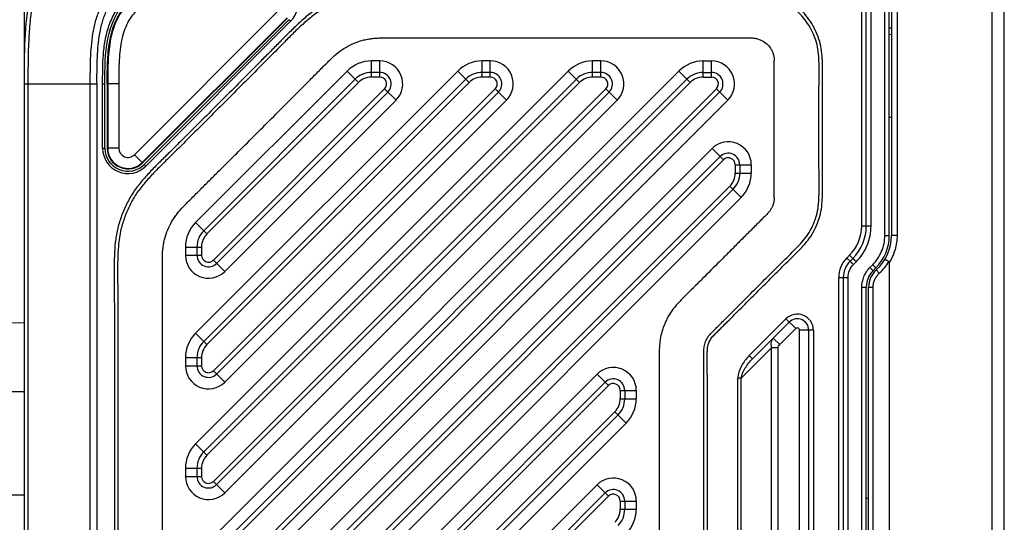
# Model space of a CAD drawing. Header units: millimetres. Extents: x 16 to 357, y 137 to 375.
# Tile 5 of 15: x 164 to 206, y 198 to 220. Entities that reach past the tile are written whole.
import ezdxf

# ---------------------------------------------------------------- set-up
doc = ezdxf.new("R2010")
doc.units = ezdxf.units.MM
doc.header["$LTSCALE"] = 16.335
doc.header["$PDMODE"] = 3
doc.header["$PDSIZE"] = 8
doc.layers.get('0').update_dxf_attribs({"linetype": 'CONTINUOUS'})
doc.layers.get('Defpoints').update_dxf_attribs({"linetype": 'CONTINUOUS'})
doc.layers.add('00_COMPONENTS', color=7, linetype='CONTINUOUS')
doc.layers.add('51__DRAFT_DIMS', color=7, linetype='CONTINUOUS')
doc.styles.get("Standard").update_dxf_attribs({"font": 'simfang.ttf'})
doc.dimstyles.new('DIMSTYLE_2', dxfattribs={"dimtxt": 3, "dimasz": 3, "dimexe": 2.5, "dimexo": 0.5, "dimgap": 0.75, "dimtad": 1, "dimdsep": 46, "dimtxsty": 'Standard', "dimblk": '_FILLED', "dimblk1": '_FILLED', "dimblk2": '_FILLED', "dimcen": 0.09, "dimclrt": 3, "dimazin": 2, "dimtp": 0.3, "dimtm": 0.3, "dimtfac": 1, "dimtofl": 0, "dimtmove": 0, "dimatfit": 3, "dimldrblk": '_FILLED', "dimfxl": 0, "dimtolj": 1, "dimarcsym": 0})

# ---------------------------------------------------------------- blocks, each defined once
blk = doc.blocks.new('_FILLED')
at = {"color": 0, "linetype": 'ByBlock'}
blk.add_solid([(0, 0), (-1, 0.167), (-1, -0.167)], dxfattribs=at)
blk = doc.blocks.new('*D42')
at = {"layer": '51__DRAFT_DIMS', "color": 0, "lineweight": -2}
for p, q in [((163.782, 218.017), (163.782, 233.141)), ((206.382, 222.606), (206.382, 233.141)), ((166.782, 230.641), (203.382, 230.641))]:
    blk.add_line(p, q, dxfattribs=at)
at = {"layer": 'Defpoints', "color": 0}
for p in [(206.382, 230.641), (206.382, 222.106), (163.782, 217.517)]:
    blk.add_point(p, dxfattribs=at)
at = {"layer": '51__DRAFT_DIMS', "color": 0, "linetype": 'ByBlock', "lineweight": -2, "xscale": 3, "yscale": 3, "zscale": 3, "rotation": 180}
blk.add_blockref('_FILLED', (163.782, 230.641), dxfattribs=at)
at = {"layer": '51__DRAFT_DIMS', "color": 0, "linetype": 'ByBlock', "lineweight": -2, "xscale": 3, "yscale": 3, "zscale": 3}
blk.add_blockref('_FILLED', (206.382, 230.641), dxfattribs=at)
at = {"layer": '51__DRAFT_DIMS', "color": 3, "insert": (185.015, 235.391), "char_height": 3, "attachment_point": 2, "line_spacing_factor": 0.9}
blk.add_mtext('\\A1;42.6', dxfattribs=at)
blk = doc.blocks.new('*D43')
at = {"layer": '51__DRAFT_DIMS', "color": 0, "lineweight": -2}
for p, q in [((162.082, 204.654), (162.082, 241.726)), ((206.382, 222.606), (206.382, 241.726)), ((165.082, 239.226), (203.382, 239.226))]:
    blk.add_line(p, q, dxfattribs=at)
at = {"layer": 'Defpoints', "color": 0}
for p in [(206.382, 239.226), (206.382, 222.106), (162.082, 204.154)]:
    blk.add_point(p, dxfattribs=at)
at = {"layer": '51__DRAFT_DIMS', "color": 0, "linetype": 'ByBlock', "lineweight": -2, "xscale": 3, "yscale": 3, "zscale": 3, "rotation": 180}
blk.add_blockref('_FILLED', (162.082, 239.226), dxfattribs=at)
at = {"layer": '51__DRAFT_DIMS', "color": 0, "linetype": 'ByBlock', "lineweight": -2, "xscale": 3, "yscale": 3, "zscale": 3}
blk.add_blockref('_FILLED', (206.382, 239.226), dxfattribs=at)
at = {"layer": '51__DRAFT_DIMS', "color": 3, "insert": (184.136, 243.976), "char_height": 3, "attachment_point": 2, "line_spacing_factor": 0.9}
blk.add_mtext('\\A1;44.3', dxfattribs=at)

msp = doc.modelspace()

# ---------------------------------------------------------------- linework, layer by layer
at = {"layer": '00_COMPONENTS', "color": 4}
for p, q in [((200.182, 211.345), (200.182, 225.517)), ((200.588, 211.345), (200.588, 225.404)), ((201.188, 210.931), (201.188, 225.496)), ((201.722, 222.455), (201.722, 210.931)), ((175.353, 220.239), (169.06, 213.945)), ((175.353, 220.239), (175.283, 220.31)), ((201.382, 219.685), (201.482, 219.671)), ((185.382, 219.517), (186.204, 219.517)), ((178.87, 217.817), (178.87, 218.517)), ((179.228, 218.517), (178.87, 218.517)), ((179.228, 217.817), (179.228, 218.517)), ((183.678, 217.817), (183.678, 218.517)), ((184.036, 218.517), (183.678, 218.517)), ((184.036, 217.817), (184.036, 218.517)), ((188.486, 217.817), (188.486, 218.517)), ((188.845, 218.517), (188.486, 218.517)), ((188.845, 217.817), (188.845, 218.517)), ((193.294, 217.817), (193.294, 218.517)), ((193.294, 218.517), (193.653, 218.517)), ((193.653, 217.817), (193.653, 218.517)), ((177.809, 218.078), (171.222, 211.489)), ((182.617, 218.078), (171.222, 206.681)), ((187.425, 218.078), (171.222, 201.872)), ((171.222, 197.064), (192.233, 218.078)), ((178.304, 217.583), (177.809, 218.078)), ((183.112, 217.583), (182.617, 218.078)), ((187.92, 217.583), (187.425, 218.078)), ((192.728, 217.583), (192.233, 218.078)), ((163.782, 217.517), (166.937, 217.517)), ((163.948, 184.778), (163.948, 217.517)), ((166.645, 185.895), (166.645, 217.517)), ((166.937, 185.895), (166.937, 217.517)), ((167.182, 214.722), (167.182, 217.517)), ((167.182, 217.517), (167.282, 217.517)), ((167.882, 217.517), (167.382, 217.517)), ((178.304, 217.583), (171.717, 210.995)), ((183.112, 217.583), (171.717, 206.186)), ((187.92, 217.583), (171.717, 201.377)), ((171.717, 196.569), (192.728, 217.583)), ((179.228, 217.817), (178.87, 217.817)), ((184.036, 217.817), (183.678, 217.817)), ((188.845, 217.817), (188.486, 217.817)), ((193.294, 217.817), (193.653, 217.817)), ((171.995, 209.858), (179.441, 217.305)), ((171.995, 205.05), (184.249, 217.305)), ((171.995, 200.241), (189.057, 217.305)), ((193.865, 217.305), (171.995, 195.432)), ((179.936, 216.81), (179.441, 217.305)), ((184.744, 216.81), (184.249, 217.305)), ((189.552, 216.81), (189.057, 217.305)), ((194.36, 216.81), (193.865, 217.305)), ((172.49, 209.363), (179.936, 216.81)), ((172.49, 204.555), (184.744, 216.81)), ((172.49, 199.746), (189.552, 216.81)), ((194.36, 216.81), (172.49, 194.937)), ((167.182, 214.722), (167.282, 214.722)), ((167.882, 214.724), (167.382, 214.724)), ((171.222, 192.255), (193.675, 214.711)), ((194.17, 214.216), (193.675, 214.711)), ((168.565, 214.441), (168.919, 214.088)), ((171.717, 191.76), (194.17, 214.216)), ((169.06, 213.945), (168.99, 214.015)), ((194.682, 214.004), (194.682, 213.645)), ((194.682, 214.004), (195.382, 214.004)), ((194.682, 213.645), (195.382, 213.645)), ((195.382, 214.004), (195.382, 213.645)), ((194.448, 213.08), (171.995, 190.624)), ((194.943, 212.585), (194.448, 213.08)), ((194.943, 212.585), (172.49, 190.129)), ((171.717, 210.995), (171.222, 211.489)), ((200.182, 211.345), (200.588, 211.345)), ((201.188, 210.931), (201.382, 210.931)), ((201.722, 210.931), (201.482, 210.931)), ((170.782, 210.429), (170.782, 210.07)), ((170.782, 210.429), (171.482, 210.429)), ((171.482, 210.429), (171.482, 210.07)), ((170.782, 210.07), (171.482, 210.07)), ((172.49, 209.363), (171.995, 209.858)), ((199.655, 210.073), (199.534, 209.951)), ((199.534, 209.951), (199.675, 209.81)), ((199.797, 209.931), (199.655, 210.073)), ((199.822, 209.668), (199.943, 209.79)), ((200.539, 209.537), (200.66, 209.658)), ((199.182, 184.931), (199.182, 209.103)), ((199.182, 209.103), (199.588, 209.103)), ((199.588, 184.931), (199.588, 209.103)), ((200.188, 185.345), (200.188, 208.689)), ((200.188, 208.689), (200.382, 208.689)), ((200.482, 208.689), (200.682, 208.689)), ((200.682, 185.345), (200.682, 208.689)), ((196.887, 207.305), (195.295, 205.712)), ((197.312, 206.881), (196.887, 207.305)), ((196.619, 206.188), (197.312, 206.881)), ((197.482, 187.224), (197.482, 206.81)), ((198.082, 206.81), (197.482, 206.81)), ((198.082, 206.81), (198.082, 187.224)), ((171.717, 206.186), (171.222, 206.681)), ((196.336, 206.47), (196.619, 206.188)), ((194.941, 204.722), (196.265, 206.046)), ((196.265, 187.988), (196.265, 206.046)), ((196.548, 206.046), (196.265, 206.046)), ((196.548, 187.988), (196.548, 206.046)), ((170.782, 205.62), (170.782, 205.262)), ((170.782, 205.62), (171.482, 205.62)), ((171.482, 205.62), (171.482, 205.262)), ((195.295, 205.712), (195.436, 205.57)), ((170.782, 205.262), (171.482, 205.262)), ((172.49, 204.555), (171.995, 205.05)), ((171.222, 187.447), (188.675, 204.902)), ((189.17, 204.407), (188.675, 204.902)), ((194.8, 189.312), (194.8, 204.722)), ((194.941, 204.722), (194.8, 204.722)), ((194.941, 189.312), (194.941, 204.722)), ((171.717, 186.952), (189.17, 204.407)), ((189.682, 204.195), (189.682, 203.836)), ((189.682, 204.195), (190.382, 204.195)), ((190.382, 204.195), (190.382, 203.836)), ((162.082, 204.154), (163.782, 204.154)), ((189.682, 203.836), (190.382, 203.836)), ((189.448, 203.271), (171.995, 185.815)), ((189.943, 202.776), (189.448, 203.271)), ((189.943, 202.776), (172.49, 185.32)), ((171.717, 201.377), (171.222, 201.872)), ((170.782, 200.812), (170.782, 200.453)), ((170.782, 200.812), (171.482, 200.812)), ((171.482, 200.812), (171.482, 200.453)), ((170.782, 200.453), (171.482, 200.453)), ((172.49, 199.746), (171.995, 200.241)), ((172.952, 184.368), (188.675, 200.093)), ((189.17, 199.598), (188.675, 200.093)), ((162.082, 199.654), (163.782, 199.654)), ((173.447, 183.873), (189.17, 199.598)), ((189.682, 199.386), (189.682, 199.028)), ((189.682, 199.386), (190.382, 199.386)), ((190.382, 199.386), (190.382, 199.028)), ((189.682, 199.028), (190.382, 199.028))]:
    msp.add_line(p, q, dxfattribs=at)
at = {"layer": '00_COMPONENTS', "color": 7}
for p, q in [((200.382, 211.345), (200.382, 225.312)), ((201.382, 210.931), (201.382, 225.296)), ((201.482, 225.253), (201.482, 210.931)), ((206.382, 170.067), (206.382, 223.967)), ((205.843, 222.26), (205.843, 171.774)), ((168.565, 214.441), (174.859, 220.735)), ((168.904, 214.103), (175.198, 220.396)), ((168.919, 214.088), (175.213, 220.381)), ((175.283, 220.31), (168.99, 214.015)), ((201.482, 219.947), (201.382, 219.947)), ((179.228, 218.017), (178.87, 218.017)), ((184.036, 218.017), (183.678, 218.017)), ((188.845, 218.017), (188.486, 218.017)), ((193.294, 218.017), (193.653, 218.017)), ((163.782, 182.855), (163.782, 217.517)), ((167.282, 214.722), (167.282, 217.517)), ((167.382, 217.517), (167.382, 214.724)), ((167.403, 217.517), (167.404, 214.724)), ((167.882, 217.517), (167.882, 214.724)), ((178.163, 217.724), (171.575, 211.136)), ((182.971, 217.724), (171.575, 206.327)), ((187.779, 217.724), (171.575, 201.519)), ((171.575, 196.71), (192.587, 217.724)), ((172.136, 209.717), (179.582, 217.163)), ((172.136, 204.908), (184.39, 217.163)), ((172.136, 200.1), (189.198, 217.163)), ((194.006, 217.163), (172.136, 195.291)), ((201.482, 216.061), (201.382, 216.061)), ((171.575, 191.902), (194.029, 214.357)), ((194.882, 214.004), (194.882, 213.645)), ((194.59, 212.938), (172.136, 190.482)), ((171.282, 210.429), (171.282, 210.07)), ((199.797, 209.931), (199.675, 209.81)), ((199.982, 210.148), (199.982, 210.146)), ((201.382, 209.757), (201.382, 184.276)), ((200.675, 209.396), (200.797, 209.517)), ((200.814, 209.438), (200.948, 209.287)), ((199.382, 209.103), (199.382, 184.931)), ((200.382, 185.345), (200.382, 208.689)), ((200.482, 185.345), (200.482, 208.689)), ((163.782, 207.128), (162.523, 207.095)), ((197.029, 207.163), (195.436, 205.57)), ((197.882, 187.224), (197.882, 206.81)), ((171.282, 205.62), (171.282, 205.262)), ((171.575, 187.093), (189.029, 204.548)), ((189.882, 204.195), (189.882, 203.836)), ((189.59, 203.129), (172.136, 185.674)), ((171.282, 200.812), (171.282, 200.453)), ((173.305, 184.015), (189.029, 199.74)), ((200.382, 199.517), (200.482, 199.517)), ((189.882, 199.386), (189.882, 199.028))]:
    msp.add_line(p, q, dxfattribs=at)
at = {"layer": '00_COMPONENTS', "color": 4}
for centre, radius, start, end in [((174.576, 221.017), 1.1, 315.0071, 90), ((178.87, 217.017), 1.5, 90, 135.0028), ((179.228, 217.517), 1, 315.0028, 90), ((183.678, 217.017), 1.5, 90, 135.0028), ((184.036, 217.517), 1, 315.0028, 90), ((188.486, 217.017), 1.5, 90, 135.0028), ((188.845, 217.517), 1, 315.0028, 90), ((193.294, 217.017), 1.5, 90, 135.0028), ((193.653, 217.517), 1, 315.0028, 90), ((178.87, 217.017), 0.8, 90, 135.0028), ((179.228, 217.517), 0.3, 315.0028, 90), ((183.678, 217.017), 0.8, 90, 135.0028), ((184.036, 217.517), 0.3, 315.0028, 90), ((188.486, 217.017), 0.8, 90, 135.0028), ((188.845, 217.517), 0.3, 315.0028, 90), ((193.294, 217.017), 0.8, 90, 135.0028), ((193.653, 217.517), 0.3, 315.0028, 90), ((194.382, 214.004), 1, 0, 135.0028), ((168.282, 214.722), 1.1, 180, 315.0071), ((194.382, 214.004), 0.3, 0, 135.0028), ((193.882, 213.645), 0.8, 315.0028, 0), ((193.882, 213.645), 1.5, 315.0028, 0), ((172.282, 210.429), 1.5, 135.0028, 180), ((198.382, 211.345), 1.8, 315, 0), ((172.282, 210.429), 0.8, 135.0028, 180), ((171.782, 210.07), 1, 180, 315.0028), ((171.782, 210.07), 0.3, 180, 315.0028), ((200.382, 209.103), 1.2, 135, 180), ((197.382, 206.81), 0.7, 360, 135), ((197.382, 206.81), 0.1, 359.9857, 135.0227), ((172.282, 205.62), 1.5, 135.0028, 180), ((172.282, 205.62), 0.8, 135.0028, 180), ((171.782, 205.262), 1, 180, 315.0028), ((171.782, 205.262), 0.3, 180, 315.0028), ((189.382, 204.195), 1, 0, 135.0028), ((189.382, 204.195), 0.3, 0, 135.0028), ((188.882, 203.836), 0.8, 315.0028, 0), ((188.882, 203.836), 1.5, 315.0028, 0), ((172.282, 200.812), 1.5, 135.0028, 180), ((172.282, 200.812), 0.8, 135.0028, 180), ((171.782, 200.453), 1, 180, 315.0028), ((171.782, 200.453), 0.3, 180, 315.0028), ((189.382, 199.386), 1, 0, 135.0028), ((189.382, 199.386), 0.3, 0, 135.0028), ((188.882, 199.028), 0.8, 315.0028, 0), ((188.882, 199.028), 1.5, 315.0028, 0)]:
    msp.add_arc(centre, radius, start, end, dxfattribs=at)
at = {"layer": '00_COMPONENTS', "color": 7}
for centre, radius, start, end in [((178.87, 217.017), 1, 90, 135.0028), ((179.228, 217.517), 0.5, 315.0028, 90), ((183.678, 217.017), 1, 90, 135.0028), ((184.036, 217.517), 0.5, 315.0028, 90), ((188.486, 217.017), 1, 90, 135.0028), ((188.845, 217.517), 0.5, 315.0028, 90), ((193.294, 217.017), 1, 90, 135.0028), ((193.653, 217.517), 0.5, 315.0028, 90), ((168.282, 214.722), 1, 180, 315.0071), ((168.283, 214.724), 0.9, 180.0071, 315), ((168.283, 214.724), 0.879, 180.0071, 315), ((168.283, 214.724), 0.4, 180.0071, 315), ((194.382, 214.004), 0.5, 0, 135.0028), ((193.882, 213.645), 1, 315.0028, 0), ((172.282, 210.429), 1, 135.0028, 180), ((198.382, 211.345), 2, 315, 0), ((199.382, 210.931), 2, 315, 0), ((199.482, 210.931), 2, 311.7268, 0), ((171.782, 210.07), 0.5, 180, 315.0028), ((200.382, 209.103), 1, 135, 180), ((201.382, 208.689), 1, 135, 180), ((201.482, 208.689), 1, 131.7268, 180), ((197.382, 206.81), 0.5, 0, 135), ((172.282, 205.62), 1, 135.0028, 180), ((171.782, 205.262), 0.5, 180, 315.0028), ((189.382, 204.195), 0.5, 0, 135.0028), ((188.882, 203.836), 1, 315.0028, 0), ((172.282, 200.812), 1, 135.0028, 180), ((171.782, 200.453), 0.5, 180, 315.0028), ((189.382, 199.386), 0.5, 0, 135.0028), ((188.882, 199.028), 1, 315.0028, 0)]:
    msp.add_arc(centre, radius, start, end, dxfattribs=at)
msp.add_open_spline([(163.782, 217.517), (163.782, 218.823), (163.808, 221.422), (165.078, 224.222), (167.878, 225.491), (170.476, 225.517), (171.782, 225.517)], degree=3, dxfattribs=at)
at = {"layer": '00_COMPONENTS', "color": 4}
for points, knots in [([(163.948, 217.517), (163.948, 218.073), (163.951, 218.907), (164.013, 220.018), (164.105, 220.847), (164.27, 221.666), (164.532, 222.46), (164.915, 223.205), (165.437, 223.862), (166.095, 224.385), (166.84, 224.767), (167.633, 225.03), (168.452, 225.194), (169.282, 225.287), (170.392, 225.348), (171.227, 225.351), (171.782, 225.351)], [0, 0, 0, 0, 0.125035, 0.187557, 0.250078, 0.312591, 0.375092, 0.437565, 0.500001, 0.562438, 0.62491, 0.687409, 0.749924, 0.812444, 0.874964, 1, 1, 1, 1]), ([(166.645, 217.517), (166.644, 217.88), (166.648, 218.607), (166.714, 219.516), (166.863, 220.229), (167.039, 220.747), (167.294, 221.233), (167.638, 221.661), (168.067, 222.005), (168.552, 222.26), (169.07, 222.436), (169.784, 222.585), (170.692, 222.652), (171.419, 222.655), (171.782, 222.655)], [0, 0, 0, 0, 0.12495, 0.249887, 0.312411, 0.374949, 0.437479, 0.5, 0.56252, 0.625051, 0.687589, 0.750113, 0.87505, 1, 1, 1, 1]), ([(166.937, 217.517), (166.932, 217.861), (166.942, 218.549), (166.997, 219.41), (167.129, 220.088), (167.288, 220.581), (167.523, 221.045), (167.845, 221.454), (168.255, 221.777), (168.718, 222.011), (169.212, 222.17), (169.889, 222.302), (170.75, 222.357), (171.438, 222.368), (171.782, 222.363)], [0, 0, 0, 0, 0.124947, 0.249884, 0.312404, 0.374946, 0.437478, 0.5, 0.562522, 0.625054, 0.687596, 0.750116, 0.875053, 1, 1, 1, 1]), ([(167.182, 217.517), (167.182, 217.737), (167.182, 218.176), (167.209, 218.834), (167.293, 219.489), (167.438, 220.021), (167.609, 220.426), (167.768, 220.715), (167.96, 220.985), (168.185, 221.226), (168.442, 221.436), (168.814, 221.669), (169.324, 221.883), (169.967, 222.034), (170.623, 222.101), (171.282, 222.119), (171.94, 222.116), (172.599, 222.117), (173.478, 222.117), (174.136, 222.117), (174.576, 222.117)], [0, 0, 0, 0, 0.062504, 0.125003, 0.187487, 0.24995, 0.281212, 0.312486, 0.34377, 0.375046, 0.406329, 0.437595, 0.500036, 0.562497, 0.624982, 0.687481, 0.749985, 0.812489, 0.874993, 1, 1, 1, 1]), ([(185.382, 221.607), (185.004, 221.607), (184.248, 221.607), (183.114, 221.605), (182.169, 221.605), (181.413, 221.606), (180.846, 221.607), (180.279, 221.612), (179.712, 221.616), (179.145, 221.608), (178.673, 221.572), (178.299, 221.516), (177.929, 221.437), (177.568, 221.32), (177.218, 221.177), (176.875, 221.018), (176.465, 220.781), (176.016, 220.433), (175.595, 220.053), (175.192, 219.653), (174.794, 219.25), (174.395, 218.847), (173.862, 218.31), (173.196, 217.64), (172.394, 216.838), (171.592, 216.037), (170.922, 215.37), (170.386, 214.837), (170.05, 214.504), (169.781, 214.238), (169.513, 213.972), (169.248, 213.702), (168.994, 213.422), (168.749, 213.135), (168.523, 212.83), (168.33, 212.505), (168.158, 212.168), (167.975, 211.731), (167.811, 211.187), (167.724, 210.625), (167.689, 210.059), (167.682, 209.492), (167.687, 208.925), (167.689, 208.358), (167.691, 207.791), (167.693, 207.035), (167.694, 206.09), (167.694, 204.955), (167.694, 203.821), (167.693, 202.687), (167.692, 201.175), (167.692, 199.285), (167.692, 197.773), (167.692, 197.017)], [0, 0, 0, 0, 0.03125, 0.0625, 0.09375, 0.109375, 0.125, 0.140624, 0.15625, 0.171875, 0.187501, 0.195316, 0.203129, 0.218752, 0.226567, 0.234382, 0.250004, 0.265627, 0.281252, 0.296877, 0.312502, 0.328127, 0.343752, 0.375002, 0.406252, 0.437502, 0.468751, 0.484376, 0.500001, 0.507814, 0.515627, 0.531251, 0.539064, 0.546879, 0.562501, 0.570315, 0.57813, 0.593756, 0.609379, 0.625001, 0.640626, 0.656251, 0.671876, 0.687501, 0.703126, 0.718751, 0.750001, 0.781251, 0.812501, 0.84375, 0.875, 0.9375, 1, 1, 1, 1]), ([(185.382, 221.459), (185.005, 221.459), (184.251, 221.459), (183.119, 221.457), (182.176, 221.457), (181.421, 221.458), (180.855, 221.46), (180.289, 221.462), (179.725, 221.469), (179.163, 221.459), (178.607, 221.419), (178.058, 221.324), (177.53, 221.151), (177.021, 220.931), (176.539, 220.653), (176.1, 220.31), (175.685, 219.934), (175.286, 219.537), (174.757, 219.001), (174.092, 218.332), (173.294, 217.529), (172.494, 216.728), (171.693, 215.928), (170.891, 215.13), (170.222, 214.465), (169.685, 213.937), (169.292, 213.535), (168.92, 213.118), (168.588, 212.67), (168.323, 212.181), (168.111, 211.669), (167.951, 211.136), (167.87, 210.585), (167.836, 210.027), (167.83, 209.465), (167.835, 208.901), (167.837, 208.335), (167.839, 207.769), (167.841, 207.014), (167.842, 206.071), (167.843, 204.939), (167.842, 203.807), (167.841, 202.676), (167.84, 201.167), (167.84, 199.28), (167.84, 197.771), (167.841, 197.017)], [0, 0, 0, 0, 0.031385, 0.062772, 0.094164, 0.109861, 0.125561, 0.141262, 0.156934, 0.172504, 0.187987, 0.20333, 0.218693, 0.234103, 0.249435, 0.264833, 0.280363, 0.295971, 0.311662, 0.343054, 0.374446, 0.405837, 0.437229, 0.46862, 0.500012, 0.515678, 0.531286, 0.546798, 0.562169, 0.577515, 0.592928, 0.608275, 0.62364, 0.639148, 0.654737, 0.67042, 0.686117, 0.701813, 0.71751, 0.748901, 0.780291, 0.811679, 0.843066, 0.874452, 0.937226, 1, 1, 1, 1]), ([(193.472, 197.017), (193.472, 197.579), (193.472, 198.422), (193.472, 199.547), (193.472, 200.39), (193.472, 201.233), (193.473, 202.076), (193.473, 202.779), (193.473, 203.341), (193.472, 203.763), (193.472, 204.184), (193.472, 204.606), (193.471, 204.957), (193.471, 205.238), (193.471, 205.449), (193.47, 205.66), (193.47, 205.835), (193.473, 205.972), (193.481, 206.073), (193.504, 206.171), (193.533, 206.266), (193.576, 206.356), (193.627, 206.442), (193.688, 206.522), (193.759, 206.596), (193.832, 206.67), (193.931, 206.769), (194.055, 206.893), (194.205, 207.042), (194.404, 207.24), (194.653, 207.489), (194.951, 207.787), (195.348, 208.184), (195.845, 208.681), (196.342, 209.178), (196.74, 209.575), (197.039, 209.872), (197.341, 210.167), (197.636, 210.472), (197.913, 210.798), (198.137, 211.164), (198.305, 211.559), (198.423, 211.973), (198.467, 212.399), (198.481, 212.823), (198.476, 213.246), (198.475, 213.668), (198.473, 214.089), (198.472, 214.651), (198.471, 215.354), (198.471, 216.197), (198.474, 217.04), (198.475, 217.743), (198.481, 218.306), (198.466, 218.731), (198.418, 219.157), (198.298, 219.569), (198.124, 219.962), (197.899, 220.328), (197.624, 220.658), (197.202, 221.043), (196.827, 221.263), (196.563, 221.372)], [0, 0, 0, 0, 0.062386, 0.093579, 0.124772, 0.155965, 0.187158, 0.218351, 0.233948, 0.249545, 0.265142, 0.280739, 0.296336, 0.304134, 0.311933, 0.31973, 0.327503, 0.331344, 0.335018, 0.338716, 0.342409, 0.34607, 0.349798, 0.353436, 0.357239, 0.361113, 0.365003, 0.372798, 0.380598, 0.388397, 0.403995, 0.419592, 0.435189, 0.466382, 0.497572, 0.513169, 0.528759, 0.544358, 0.560054, 0.575827, 0.591699, 0.607511, 0.623376, 0.639178, 0.654884, 0.670502, 0.686097, 0.701692, 0.717287, 0.748477, 0.779667, 0.810857, 0.842047, 0.85767, 0.873378, 0.889191, 0.905048, 0.920873, 0.93671, 0.952547, 0.968389, 1, 1, 1, 1]), ([(193.324, 197.017), (193.324, 197.579), (193.324, 198.422), (193.324, 199.547), (193.324, 200.39), (193.324, 201.233), (193.324, 202.076), (193.324, 202.919), (193.324, 203.622), (193.324, 204.184), (193.324, 204.606), (193.323, 204.957), (193.323, 205.238), (193.323, 205.449), (193.322, 205.66), (193.323, 205.876), (193.326, 206.061), (193.36, 206.21), (193.395, 206.321), (193.445, 206.425), (193.504, 206.526), (193.574, 206.617), (193.651, 206.697), (193.726, 206.774), (193.826, 206.874), (193.951, 206.998), (194.1, 207.147), (194.299, 207.345), (194.548, 207.593), (194.846, 207.891), (195.243, 208.289), (195.74, 208.786), (196.237, 209.283), (196.635, 209.68), (196.935, 209.977), (197.235, 210.27), (197.525, 210.569), (197.791, 210.883), (198.005, 211.233), (198.165, 211.608), (198.278, 212.002), (198.32, 212.412), (198.333, 212.826), (198.328, 213.246), (198.327, 213.667), (198.325, 214.089), (198.324, 214.651), (198.323, 215.354), (198.323, 216.197), (198.325, 216.9), (198.326, 217.462), (198.328, 217.883), (198.331, 218.302), (198.319, 218.717), (198.273, 219.126), (198.158, 219.519), (197.992, 219.892), (197.778, 220.241), (197.517, 220.555), (197.115, 220.921), (196.758, 221.132), (196.507, 221.234)], [0, 0, 0, 0, 0.062793, 0.094189, 0.125586, 0.156982, 0.188378, 0.219773, 0.251168, 0.266865, 0.282562, 0.298259, 0.30611, 0.313956, 0.321808, 0.329708, 0.338077, 0.342374, 0.34668, 0.35104, 0.355287, 0.359683, 0.363793, 0.367768, 0.371712, 0.379565, 0.387412, 0.39526, 0.410955, 0.426651, 0.442348, 0.473745, 0.505148, 0.520844, 0.536556, 0.552248, 0.567738, 0.583057, 0.598138, 0.613371, 0.628467, 0.643716, 0.659185, 0.674841, 0.690542, 0.706244, 0.721945, 0.753347, 0.784749, 0.816151, 0.831858, 0.847553, 0.863193, 0.878661, 0.893886, 0.909004, 0.924203, 0.939374, 0.954543, 0.969725, 1, 1, 1, 1]), ([(169.782, 197.017), (169.782, 197.738), (169.782, 199.179), (169.782, 200.98), (169.782, 202.419), (169.783, 203.497), (169.783, 204.576), (169.784, 205.657), (169.783, 206.56), (169.782, 207.284), (169.782, 207.83), (169.78, 208.377), (169.779, 208.926), (169.777, 209.465), (169.777, 209.96), (169.794, 210.336), (169.835, 210.604), (169.896, 210.865), (170.003, 211.186), (170.156, 211.489), (170.298, 211.715), (170.459, 211.934), (170.715, 212.213), (171.066, 212.565), (171.449, 212.945), (171.838, 213.332), (172.225, 213.718), (172.611, 214.102), (173.122, 214.612), (173.759, 215.248), (174.523, 216.013), (175.289, 216.781), (175.93, 217.425), (176.445, 217.942), (176.764, 218.265), (177.013, 218.51), (177.229, 218.719), (177.491, 218.947), (177.834, 219.162), (178.14, 219.303), (178.397, 219.39), (178.591, 219.442), (178.786, 219.48), (178.984, 219.504), (179.196, 219.516), (179.522, 219.523), (179.963, 219.521), (180.51, 219.518), (181.059, 219.517), (181.605, 219.516), (182.327, 219.516), (183.227, 219.516), (184.305, 219.517), (185.023, 219.517), (185.382, 219.517)], [0, 0, 0, 0, 0.065533, 0.130982, 0.163661, 0.196311, 0.228975, 0.261703, 0.294545, 0.311024, 0.327551, 0.344132, 0.360772, 0.377455, 0.393064, 0.405756, 0.411627, 0.417699, 0.430023, 0.442348, 0.448408, 0.454272, 0.467033, 0.482743, 0.499457, 0.516089, 0.532632, 0.549105, 0.565522, 0.598258, 0.630968, 0.663784, 0.696835, 0.71349, 0.730156, 0.738067, 0.745238, 0.757482, 0.769551, 0.781866, 0.788033, 0.794187, 0.800137, 0.80602, 0.812304, 0.819416, 0.835648, 0.852435, 0.869078, 0.885602, 0.902033, 0.934713, 0.967321, 1, 1, 1, 1]), ([(186.204, 219.517), (186.62, 219.517), (187.451, 219.517), (188.697, 219.517), (189.941, 219.517), (190.976, 219.517), (191.804, 219.517), (192.426, 219.517), (193.051, 219.517), (193.574, 219.517), (193.995, 219.517), (194.312, 219.518), (194.631, 219.518), (194.898, 219.518), (195.108, 219.519), (195.254, 219.519), (195.375, 219.518), (195.47, 219.514), (195.546, 219.505), (195.644, 219.483), (195.718, 219.461), (195.766, 219.441)], [0, 0, 0, 0, 0.130362, 0.260595, 0.390549, 0.520143, 0.584959, 0.649941, 0.715202, 0.780858, 0.81387, 0.847024, 0.880334, 0.913814, 0.930569, 0.946342, 0.959384, 0.968694, 0.975966, 0.983428, 1, 1, 1, 1]), ([(195.766, 219.441), (195.856, 219.403), (196.027, 219.301), (196.192, 219.117), (196.291, 218.947), (196.334, 218.831), (196.358, 218.737), (196.378, 218.641), (196.381, 218.568), (196.382, 218.517)], [0, 0, 0, 0, 0.248777, 0.498896, 0.623002, 0.750438, 0.813339, 0.869608, 1, 1, 1, 1]), ([(196.382, 212.588), (196.38, 213.082), (196.373, 214.07), (196.368, 215.552), (196.373, 217.035), (196.38, 218.023), (196.382, 218.517)], [0, 0, 0, 0, 0.25, 0.5, 0.75, 1, 1, 1, 1]), ([(196.382, 212.588), (196.381, 212.54), (196.379, 212.472), (196.362, 212.383), (196.34, 212.297), (196.304, 212.188), (196.24, 212.071), (196.179, 211.978), (196.115, 211.907), (196.017, 211.806), (195.868, 211.657), (195.675, 211.465), (195.476, 211.267), (195.213, 211.004), (194.886, 210.678), (194.497, 210.288), (193.983, 209.773), (193.472, 209.263), (192.965, 208.759), (192.648, 208.445), (192.375, 208.176), (192.186, 207.974), (192.021, 207.779), (191.894, 207.612), (191.783, 207.437), (191.688, 207.255), (191.606, 207.068), (191.533, 206.877), (191.473, 206.681), (191.43, 206.477), (191.404, 206.27), (191.384, 206.018), (191.375, 205.745), (191.378, 205.453), (191.379, 205.096), (191.381, 204.651), (191.383, 204.114), (191.383, 203.573), (191.384, 203.03), (191.384, 202.302), (191.383, 201.389), (191.382, 200.294), (191.382, 199.2), (191.382, 198.108), (191.382, 197.381), (191.382, 197.017)], [0, 0, 0, 0, 0.008229, 0.011678, 0.015532, 0.023431, 0.031329, 0.038405, 0.0424, 0.047793, 0.06249, 0.078594, 0.094644, 0.110634, 0.142433, 0.173995, 0.205322, 0.267273, 0.297892, 0.328272, 0.343897, 0.363754, 0.375639, 0.387817, 0.399642, 0.411298, 0.422986, 0.43467, 0.446328, 0.4582, 0.470387, 0.482181, 0.501677, 0.517196, 0.532362, 0.562894, 0.593659, 0.624621, 0.655741, 0.686984, 0.749684, 0.812425, 0.875043, 0.937558, 1, 1, 1, 1]), ([(199.943, 209.79), (200.146, 209.992), (200.474, 210.481), (200.588, 211.059), (200.588, 211.345)], [0, 0, 0, 0, 0.499954, 1, 1, 1, 1]), ([(200.66, 209.658), (200.826, 209.824), (201.094, 210.224), (201.188, 210.697), (201.188, 210.931)], [0, 0, 0, 0, 0.499938, 1, 1, 1, 1]), ([(201.722, 210.931), (201.722, 210.725), (201.663, 210.312), (201.492, 209.931), (201.382, 209.757)], [0, 0, 0, 0, 0.500669, 1, 1, 1, 1]), ([(199.675, 209.81), (199.676, 209.81), (199.677, 209.809), (199.679, 209.807), (199.683, 209.804), (199.688, 209.799), (199.694, 209.794), (199.705, 209.783), (199.721, 209.768), (199.743, 209.747), (199.768, 209.722), (199.794, 209.696), (199.813, 209.678), (199.822, 209.668)], [0, 0, 0, 0, 0.005238, 0.019936, 0.043987, 0.077145, 0.119148, 0.169711, 0.294361, 0.44607, 0.619473, 0.807074, 1, 1, 1, 1]), ([(199.797, 209.931), (199.797, 209.931), (199.798, 209.93), (199.8, 209.929), (199.804, 209.925), (199.809, 209.921), (199.815, 209.915), (199.826, 209.905), (199.842, 209.889), (199.864, 209.868), (199.889, 209.844), (199.916, 209.817), (199.934, 209.799), (199.943, 209.79)], [0, 0, 0, 0, 0.005238, 0.019936, 0.043987, 0.077145, 0.119148, 0.169711, 0.294361, 0.44607, 0.619473, 0.807074, 1, 1, 1, 1]), ([(200.948, 209.287), (201.031, 209.361), (201.182, 209.523), (201.311, 209.703), (201.368, 209.798)], [0, 0, 0, 0, 0.499992, 1, 1, 1, 1]), ([(199.588, 209.103), (199.588, 209.207), (199.629, 209.417), (199.748, 209.595), (199.822, 209.668)], [0, 0, 0, 0, 0.500108, 1, 1, 1, 1]), ([(200.188, 208.689), (200.188, 208.845), (200.25, 209.16), (200.429, 209.427), (200.539, 209.537)], [0, 0, 0, 0, 0.499981, 1, 1, 1, 1]), ([(200.539, 209.537), (200.548, 209.528), (200.566, 209.51), (200.592, 209.484), (200.615, 209.46), (200.635, 209.439), (200.65, 209.424), (200.66, 209.414), (200.665, 209.408), (200.67, 209.403), (200.673, 209.399), (200.674, 209.397), (200.676, 209.396), (200.675, 209.396)], [0, 0, 0, 0, 0.194921, 0.383326, 0.556698, 0.707865, 0.831742, 0.881917, 0.923569, 0.956429, 0.980251, 0.994804, 1, 1, 1, 1]), ([(200.66, 209.658), (200.67, 209.649), (200.687, 209.632), (200.713, 209.606), (200.736, 209.582), (200.757, 209.561), (200.772, 209.545), (200.781, 209.535), (200.787, 209.529), (200.791, 209.524), (200.794, 209.521), (200.796, 209.519), (200.797, 209.517), (200.797, 209.517)], [0, 0, 0, 0, 0.194921, 0.383326, 0.556698, 0.707865, 0.831742, 0.881917, 0.923569, 0.956429, 0.980251, 0.994804, 1, 1, 1, 1]), ([(200.682, 208.689), (200.682, 208.745), (200.694, 208.857), (200.748, 209.018), (200.832, 209.165), (200.907, 209.25), (200.948, 209.287)], [0, 0, 0, 0, 0.249967, 0.499821, 0.750157, 1, 1, 1, 1]), ([(196.336, 206.47), (196.314, 206.448), (196.274, 206.395), (196.238, 206.295), (196.23, 206.175), (196.25, 206.09), (196.265, 206.046)], [0, 0, 0, 0, 0.210045, 0.434404, 0.689797, 1, 1, 1, 1]), ([(196.548, 206.046), (196.548, 206.073), (196.565, 206.126), (196.6, 206.168), (196.619, 206.188)], [0, 0, 0, 0, 0.495004, 1, 1, 1, 1]), ([(195.295, 205.712), (195.162, 205.579), (194.986, 205.351), (194.834, 205.005), (194.801, 204.816), (194.8, 204.722)], [0, 0, 0, 0, 0.499598, 0.750293, 1, 1, 1, 1]), ([(194.941, 204.722), (194.951, 204.801), (194.998, 204.959), (195.155, 205.252), (195.316, 205.451), (195.436, 205.57)], [0, 0, 0, 0, 0.23906, 0.489365, 1, 1, 1, 1])]:
    msp.add_open_spline(points, degree=3, knots=knots, dxfattribs=at)
at = {"layer": '00_COMPONENTS', "color": 7}
for points, knots in [([(167.282, 217.517), (167.282, 218.174), (167.28, 219.521), (168.041, 221.258), (169.781, 222.02), (171.6, 222.016), (173.178, 222.017), (174.11, 222.017), (174.576, 222.017)], [0, 0, 0, 0, 0.184325, 0.36865, 0.552975, 0.7373, 0.86865, 1, 1, 1, 1]), ([(167.382, 217.517), (167.382, 217.8), (167.382, 218.38), (167.436, 219.115), (167.555, 219.718), (167.705, 220.181), (167.935, 220.632), (168.26, 221.038), (168.667, 221.363), (169.118, 221.594), (169.581, 221.744), (170.184, 221.863), (170.919, 221.917), (171.498, 221.917), (171.782, 221.917)], [0, 0, 0, 0, 0.11431, 0.23398, 0.29663, 0.361817, 0.429852, 0.5, 0.570147, 0.638183, 0.70337, 0.76602, 0.88569, 1, 1, 1, 1]), ([(171.782, 221.896), (171.473, 221.896), (170.857, 221.896), (170.086, 221.831), (169.483, 221.695), (169.046, 221.539), (168.638, 221.316), (168.278, 221.021), (167.983, 220.66), (167.76, 220.253), (167.604, 219.816), (167.502, 219.363), (167.443, 218.904), (167.403, 218.288), (167.403, 217.825), (167.403, 217.517)], [0, 0, 0, 0, 0.125009, 0.249957, 0.312461, 0.374966, 0.437468, 0.499968, 0.562468, 0.62497, 0.687474, 0.749979, 0.812485, 0.874992, 1, 1, 1, 1]), ([(171.782, 221.417), (171.602, 221.417), (171.25, 221.417), (170.741, 221.402), (170.269, 221.362), (169.842, 221.29), (169.46, 221.185), (169.13, 221.044), (168.85, 220.873), (168.615, 220.67), (168.415, 220.433), (168.246, 220.15), (168.107, 219.818), (168.004, 219.435), (167.935, 219.006), (167.882, 218.363), (167.882, 217.861), (167.882, 217.517)], [0, 0, 0, 0, 0.08105, 0.158757, 0.229566, 0.294594, 0.353958, 0.407571, 0.456002, 0.501378, 0.546851, 0.595478, 0.649296, 0.708852, 0.774052, 0.844716, 1, 1, 1, 1]), ([(201.192, 209.893), (201.192, 209.893), (201.194, 209.893), (201.199, 209.892), (201.209, 209.887), (201.225, 209.879), (201.247, 209.868), (201.273, 209.853), (201.314, 209.83), (201.346, 209.811), (201.368, 209.798)], [0, 0, 0, 0, 0.006967, 0.022149, 0.079477, 0.171862, 0.295727, 0.446603, 0.61886, 1, 1, 1, 1]), ([(201.382, 209.757), (201.382, 209.761), (201.382, 209.775), (201.377, 209.792), (201.368, 209.798)], [0, 0, 0, 0, 0.252653, 1, 1, 1, 1])]:
    msp.add_open_spline(points, degree=3, knots=knots, dxfattribs=at)

# ---------------------------------------------------------------- dimensions: what is measured, and where the dimension line sits
at = {"layer": '51__DRAFT_DIMS', "color": 4}
for base, p1, picture, middle in [((206.382, 239.226), (162.082, 204.154), '*D43', (184.136, 239.226)), ((206.382, 230.641), (163.782, 217.517), '*D42', (185.015, 230.641))]:
    dim = msp.add_linear_dim(base=base, p1=p1, p2=(206.382, 222.106), dimstyle='DIMSTYLE_2', dxfattribs=at)
    dim.commit()
    dim.dimension.update_dxf_attribs({"geometry": picture, "text_midpoint": middle, "dimtype": 160})

doc.saveas('drawing.dxf')
